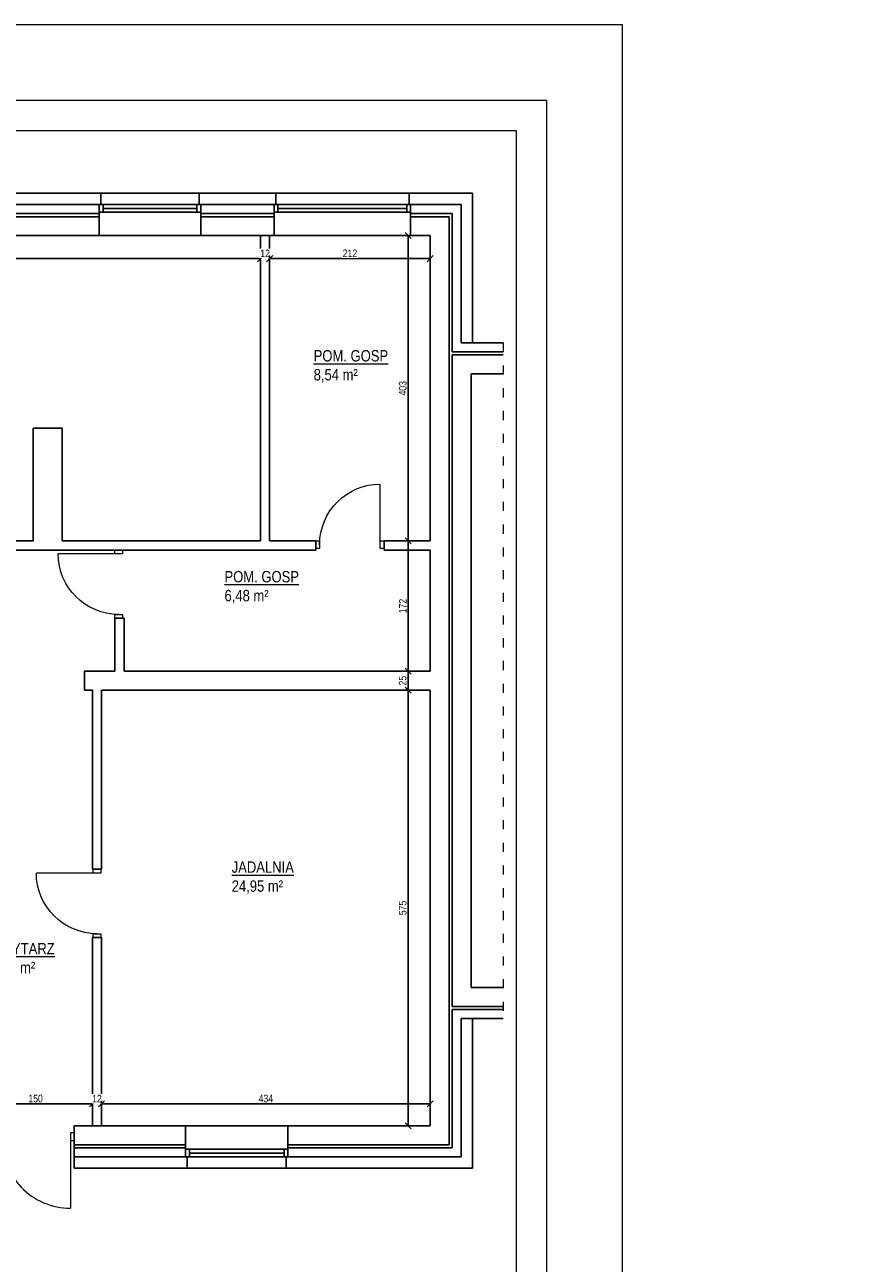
# Model space of a CAD drawing. Header units: millimetres. Extents: x 17147 to 49062, y -18116 to -4632.
# Tile 29 of 176: x 24758 to 25874, y -6267 to -4632. Entities that reach past the tile are written whole.
import ezdxf

# ---------------------------------------------------------------- set-up
doc = ezdxf.new("R2010")
doc.units = ezdxf.units.MM
doc.linetypes.add('ACAD_ISO03W100', pattern=[30, 12, -18])
doc.layers.get('Defpoints').update_dxf_attribs({"color": 6})
for name, color, linetype, lineweight in [('A-opis', 130, 'Continuous', 9), ('A-wymiar', 177, 'Continuous', 0), ('A_DRZWI-OKNA', 4, 'Continuous', 13), ('A_SCIANA_ISTN', 253, 'Continuous', 25)]:
    doc.layers.add(name, color=color, linetype=linetype, lineweight=lineweight)
doc.layers.add('r-ramka', color=7, linetype='Continuous', lineweight=0, true_color=0x727169)
doc.layers.add('S_KRESKOWANIE_SC_ISTN', color=7, linetype='Continuous', lineweight=0, true_color=0x878787)
doc.styles.get("Standard").update_dxf_attribs({"font": 'ARIALN.TTF'})
doc.styles.add('wymiary', font='ARIALN.TTF')
doc.dimstyles.new('anka 50', dxfattribs={"dimtxt": 10, "dimasz": 8, "dimexe": 4, "dimexo": 0.0625, "dimgap": 2, "dimtad": 1, "dimdec": 0, "dimzin": 0, "dimdsep": 46, "dimtxsty": 'Standard', "dimblk": 'OBLIQUE', "dimcen": 0.09, "dimclrt": 7, "dimadec": 0, "dimazin": 0, "dimtfac": 1, "dimtdec": 0, "dimtix": 1, "dimtofl": 0, "dimtmove": 0, "dimatfit": 3, "dimldrblk": 'OBLIQUE', "dimfxl": 4, "dimfxlon": 1, "dimtfill": 1, "dimtolj": 1, "dimtzin": 0, "dimarcsym": 0})

# ---------------------------------------------------------------- blocks, each defined once
blk = doc.blocks.new('drzwi 800')
at = {"layer": 'A_DRZWI-OKNA'}
blk.add_line((110028.2, -38030.9), (110028.2, -37950.9), dxfattribs=at)
for points in [[(110023.2, -38035.9), (110028.2, -38035.9), (110028.2, -38025.9), (110023.2, -38025.9)], [(110108.2, -38035.9), (110113.2, -38035.9), (110113.2, -38025.9), (110108.2, -38025.9)]]:
    blk.add_lwpolyline(points, close=True, dxfattribs=at)
blk.add_arc((110028.2, -38030.9), 80, 0, 90, dxfattribs=at)
blk = doc.blocks.new('_OBLIQUE')
at = {"color": 0, "linetype": 'ByBlock'}
blk.add_line((-0.5, -0.5), (0.5, 0.5), dxfattribs=at)
blk = doc.blocks.new('*D883')
at = {"layer": 'A-wymiar', "color": 0, "lineweight": -2, "transparency": 16777216}
for p, q in [((24159.5, -4936.5), (24159.5, -4944.5)), ((25069.5, -4936.5), (25069.5, -4944.5)), ((24159.5, -4940.5), (25069.5, -4940.5))]:
    blk.add_line(p, q, dxfattribs=at)
at = {"layer": 'Defpoints', "color": 0, "transparency": 16777216}
for p in [(24159.5, -4910.1), (25069.5, -4910.1), (25069.5, -4940.5)]:
    blk.add_point(p, dxfattribs=at)
at = {"layer": 'A-wymiar', "color": 0, "lineweight": -2, "transparency": 16777216, "xscale": 8, "yscale": 8, "zscale": 8, "rotation": 180}
blk.add_blockref('_OBLIQUE', (24159.5, -4940.5), dxfattribs=at)
at = {"layer": 'A-wymiar', "color": 0, "lineweight": -2, "transparency": 16777216, "xscale": 8, "yscale": 8, "zscale": 8}
blk.add_blockref('_OBLIQUE', (25069.5, -4940.5), dxfattribs=at)
at = {"layer": 'A-wymiar', "color": 7, "transparency": 16777216, "insert": (24614.5, -4933.4), "char_height": 10, "attachment_point": 5, "bg_fill": 3, "box_fill_scale": 1.1, "bg_fill_color": 256, "bg_fill_true_color": 13158600, "bg_fill_transparency": 0}
blk.add_mtext('\\A1;910', dxfattribs=at)
blk = doc.blocks.new('*D884')
at = {"layer": 'A-wymiar', "color": 0, "lineweight": -2, "transparency": 16777216}
for p, q in [((25069.5, -4936.5), (25069.5, -4944.5)), ((25081.5, -4936.5), (25081.5, -4944.5)), ((25069.5, -4940.5), (25061.5, -4940.5)), ((25081.5, -4940.5), (25089.5, -4940.5))]:
    blk.add_line(p, q, dxfattribs=at)
at = {"layer": 'Defpoints', "color": 0, "transparency": 16777216}
for p in [(25069.5, -4910.1), (25081.5, -4910.1)]:
    blk.add_point(p, dxfattribs=at)
at = {"layer": 'A-wymiar', "color": 0, "lineweight": -2, "transparency": 16777216, "xscale": 8, "yscale": 8, "zscale": 8}
blk.add_blockref('_OBLIQUE', (25069.5, -4940.5), dxfattribs=at)
at = {"layer": 'A-wymiar', "color": 0, "lineweight": -2, "transparency": 16777216, "xscale": 8, "yscale": 8, "zscale": 8, "rotation": 180}
blk.add_blockref('_OBLIQUE', (25081.5, -4940.5), dxfattribs=at)
at = {"layer": 'A-wymiar', "color": 7, "transparency": 16777216, "insert": (25075.5, -4933.5), "char_height": 10, "attachment_point": 5, "bg_fill": 3, "box_fill_scale": 1.1, "bg_fill_color": 256, "bg_fill_true_color": 13158600, "bg_fill_transparency": 0}
blk.add_mtext('\\A1;12', dxfattribs=at)
at = {"layer": 'Defpoints', "color": 0, "transparency": 16777216}
blk.add_point((25081.5, -4940.5), dxfattribs=at)
blk = doc.blocks.new('*D885')
at = {"layer": 'A-wymiar', "color": 0, "lineweight": -2, "transparency": 16777216}
for p, q in [((25081.5, -4936.5), (25081.5, -4944.5)), ((25293.5, -4936.5), (25293.5, -4944.5)), ((25081.5, -4940.5), (25293.5, -4940.5))]:
    blk.add_line(p, q, dxfattribs=at)
at = {"layer": 'Defpoints', "color": 0, "transparency": 16777216}
for p in [(25081.5, -4910.1), (25293.5, -4910.1), (25293.5, -4940.5)]:
    blk.add_point(p, dxfattribs=at)
at = {"layer": 'A-wymiar', "color": 0, "lineweight": -2, "transparency": 16777216, "xscale": 8, "yscale": 8, "zscale": 8, "rotation": 180}
blk.add_blockref('_OBLIQUE', (25081.5, -4940.5), dxfattribs=at)
at = {"layer": 'A-wymiar', "color": 0, "lineweight": -2, "transparency": 16777216, "xscale": 8, "yscale": 8, "zscale": 8}
blk.add_blockref('_OBLIQUE', (25293.5, -4940.5), dxfattribs=at)
at = {"layer": 'A-wymiar', "color": 7, "transparency": 16777216, "insert": (25187.5, -4933.5), "char_height": 10, "attachment_point": 5, "bg_fill": 3, "box_fill_scale": 1.1, "bg_fill_color": 256, "bg_fill_true_color": 13158600, "bg_fill_transparency": 0}
blk.add_mtext('\\A1;212', dxfattribs=at)
blk = doc.blocks.new('*D921')
at = {"layer": 'A-wymiar', "color": 0, "lineweight": -2, "transparency": 16777216}
for p, q in [((24697.5, -6060.3), (24697.5, -6052.3)), ((24697.5, -6056.3), (24847.5, -6056.3)), ((24847.5, -6060.3), (24847.5, -6052.3))]:
    blk.add_line(p, q, dxfattribs=at)
at = {"layer": 'Defpoints', "color": 0, "transparency": 16777216}
for p in [(24847.5, -6056.3), (24697.5, -6085.1), (24847.5, -6085.1)]:
    blk.add_point(p, dxfattribs=at)
at = {"layer": 'A-wymiar', "color": 0, "lineweight": -2, "transparency": 16777216, "xscale": 8, "yscale": 8, "zscale": 8, "rotation": 180}
blk.add_blockref('_OBLIQUE', (24697.5, -6056.3), dxfattribs=at)
at = {"layer": 'A-wymiar', "color": 0, "lineweight": -2, "transparency": 16777216, "xscale": 8, "yscale": 8, "zscale": 8}
blk.add_blockref('_OBLIQUE', (24847.5, -6056.3), dxfattribs=at)
at = {"layer": 'A-wymiar', "color": 7, "transparency": 16777216, "insert": (24772.5, -6049.2), "char_height": 10, "attachment_point": 5, "bg_fill": 3, "box_fill_scale": 1.1, "bg_fill_color": 256, "bg_fill_true_color": 13158600, "bg_fill_transparency": 0}
blk.add_mtext('\\A1;150', dxfattribs=at)
blk = doc.blocks.new('*D922')
at = {"layer": 'A-wymiar', "color": 0, "lineweight": -2, "transparency": 16777216}
for p, q in [((24847.5, -6056.3), (24839.5, -6056.3)), ((24847.5, -6060.3), (24847.5, -6052.3)), ((24859.5, -6060.3), (24859.5, -6052.3)), ((24859.5, -6056.3), (24867.5, -6056.3))]:
    blk.add_line(p, q, dxfattribs=at)
at = {"layer": 'Defpoints', "color": 0, "transparency": 16777216}
for p in [(24847.5, -6085.1), (24859.5, -6085.1)]:
    blk.add_point(p, dxfattribs=at)
at = {"layer": 'A-wymiar', "color": 0, "lineweight": -2, "transparency": 16777216, "xscale": 8, "yscale": 8, "zscale": 8}
blk.add_blockref('_OBLIQUE', (24847.5, -6056.3), dxfattribs=at)
at = {"layer": 'A-wymiar', "color": 0, "lineweight": -2, "transparency": 16777216, "xscale": 8, "yscale": 8, "zscale": 8, "rotation": 180}
blk.add_blockref('_OBLIQUE', (24859.5, -6056.3), dxfattribs=at)
at = {"layer": 'A-wymiar', "color": 7, "transparency": 16777216, "insert": (24853.5, -6049.3), "char_height": 10, "attachment_point": 5, "bg_fill": 3, "box_fill_scale": 1.1, "bg_fill_color": 256, "bg_fill_true_color": 13158600, "bg_fill_transparency": 0}
blk.add_mtext('\\A1;12', dxfattribs=at)
at = {"layer": 'Defpoints', "color": 0, "transparency": 16777216}
blk.add_point((24859.5, -6056.3), dxfattribs=at)
blk = doc.blocks.new('*D923')
at = {"layer": 'A-wymiar', "color": 0, "lineweight": -2, "transparency": 16777216}
for p, q in [((24859.5, -6060.3), (24859.5, -6052.3)), ((24859.5, -6056.3), (25293.5, -6056.3)), ((25293.5, -6060.3), (25293.5, -6052.3))]:
    blk.add_line(p, q, dxfattribs=at)
at = {"layer": 'Defpoints', "color": 0, "transparency": 16777216}
for p in [(25293.5, -6056.3), (24859.5, -6085.1), (25293.5, -6085.1)]:
    blk.add_point(p, dxfattribs=at)
at = {"layer": 'A-wymiar', "color": 0, "lineweight": -2, "transparency": 16777216, "xscale": 8, "yscale": 8, "zscale": 8, "rotation": 180}
blk.add_blockref('_OBLIQUE', (24859.5, -6056.3), dxfattribs=at)
at = {"layer": 'A-wymiar', "color": 0, "lineweight": -2, "transparency": 16777216, "xscale": 8, "yscale": 8, "zscale": 8}
blk.add_blockref('_OBLIQUE', (25293.5, -6056.3), dxfattribs=at)
at = {"layer": 'A-wymiar', "color": 7, "transparency": 16777216, "insert": (25076.5, -6049.2), "char_height": 10, "attachment_point": 5, "bg_fill": 3, "box_fill_scale": 1.1, "bg_fill_color": 256, "bg_fill_true_color": 13158600, "bg_fill_transparency": 0}
blk.add_mtext('\\A1;434', dxfattribs=at)
blk = doc.blocks.new('*D924')
at = {"layer": 'A-wymiar', "color": 0, "lineweight": -2, "transparency": 16777216}
for p, q in [((25268.3, -4910.1), (25260.3, -4910.1)), ((25264.3, -4910.1), (25264.3, -5313.1)), ((25268.3, -5313.1), (25260.3, -5313.1))]:
    blk.add_line(p, q, dxfattribs=at)
at = {"layer": 'Defpoints', "color": 0, "transparency": 16777216}
for p in [(25293.5, -4910.1), (25264.3, -5313.1), (25293.5, -5313.1)]:
    blk.add_point(p, dxfattribs=at)
at = {"layer": 'A-wymiar', "color": 0, "lineweight": -2, "transparency": 16777216, "xscale": 8, "yscale": 8, "zscale": 8}
for p, rotation in [((25264.3, -4910.1), 90), ((25264.3, -5313.1), 270)]:
    blk.add_blockref('_OBLIQUE', p, dxfattribs=dict(at, rotation=rotation))
at = {"layer": 'A-wymiar', "color": 7, "transparency": 16777216, "insert": (25257.2, -5111.6), "char_height": 10, "attachment_point": 5, "rotation": 90, "bg_fill": 3, "box_fill_scale": 1.1, "bg_fill_color": 256, "bg_fill_true_color": 13158600, "bg_fill_transparency": 0}
blk.add_mtext('\\A1;403', dxfattribs=at)
blk = doc.blocks.new('*D925')
at = {"layer": 'A-wymiar', "color": 0, "lineweight": -2, "transparency": 16777216}
for p, q in [((25268.3, -5313.1), (25260.3, -5313.1)), ((25264.3, -5313.1), (25264.3, -5485.1)), ((25268.3, -5485.1), (25260.3, -5485.1))]:
    blk.add_line(p, q, dxfattribs=at)
at = {"layer": 'Defpoints', "color": 0, "transparency": 16777216}
for p in [(25293.5, -5313.1), (25264.3, -5485.1), (25293.5, -5485.1)]:
    blk.add_point(p, dxfattribs=at)
at = {"layer": 'A-wymiar', "color": 0, "lineweight": -2, "transparency": 16777216, "xscale": 8, "yscale": 8, "zscale": 8}
for p, rotation in [((25264.3, -5313.1), 90), ((25264.3, -5485.1), 270)]:
    blk.add_blockref('_OBLIQUE', p, dxfattribs=dict(at, rotation=rotation))
at = {"layer": 'A-wymiar', "color": 7, "transparency": 16777216, "insert": (25257.3, -5399.1), "char_height": 10, "attachment_point": 5, "rotation": 90, "bg_fill": 3, "box_fill_scale": 1.1, "bg_fill_color": 256, "bg_fill_true_color": 13158600, "bg_fill_transparency": 0}
blk.add_mtext('\\A1;172', dxfattribs=at)
blk = doc.blocks.new('*D926')
at = {"layer": 'A-wymiar', "color": 0, "lineweight": -2, "transparency": 16777216}
for p, q in [((25268.3, -5485.1), (25260.3, -5485.1)), ((25264.3, -5485.1), (25264.3, -5510.1)), ((25268.3, -5510.1), (25260.3, -5510.1))]:
    blk.add_line(p, q, dxfattribs=at)
at = {"layer": 'Defpoints', "color": 0, "transparency": 16777216}
for p in [(25293.5, -5485.1), (25293.5, -5510.1)]:
    blk.add_point(p, dxfattribs=at)
at = {"layer": 'A-wymiar', "color": 0, "lineweight": -2, "transparency": 16777216, "xscale": 8, "yscale": 8, "zscale": 8}
for p, rotation in [((25264.3, -5485.1), 90), ((25264.3, -5510.1), 270)]:
    blk.add_blockref('_OBLIQUE', p, dxfattribs=dict(at, rotation=rotation))
at = {"layer": 'A-wymiar', "color": 7, "transparency": 16777216, "insert": (25257.2, -5497.6), "char_height": 10, "attachment_point": 5, "rotation": 90, "bg_fill": 3, "box_fill_scale": 1.1, "bg_fill_color": 256, "bg_fill_true_color": 13158600, "bg_fill_transparency": 0}
blk.add_mtext('\\A1;25', dxfattribs=at)
at = {"layer": 'Defpoints', "color": 0, "transparency": 16777216}
blk.add_point((25264.3, -5510.1), dxfattribs=at)
blk = doc.blocks.new('*D927')
at = {"layer": 'A-wymiar', "color": 0, "lineweight": -2, "transparency": 16777216}
for p, q in [((25268.3, -5510.1), (25260.3, -5510.1)), ((25264.3, -5510.1), (25264.3, -6085.1)), ((25268.3, -6085.1), (25260.3, -6085.1))]:
    blk.add_line(p, q, dxfattribs=at)
at = {"layer": 'Defpoints', "color": 0, "transparency": 16777216}
for p in [(25293.5, -5510.1), (25264.3, -6085.1), (25293.5, -6085.1)]:
    blk.add_point(p, dxfattribs=at)
at = {"layer": 'A-wymiar', "color": 0, "lineweight": -2, "transparency": 16777216, "xscale": 8, "yscale": 8, "zscale": 8}
for p, rotation in [((25264.3, -5510.1), 90), ((25264.3, -6085.1), 270)]:
    blk.add_blockref('_OBLIQUE', p, dxfattribs=dict(at, rotation=rotation))
at = {"layer": 'A-wymiar', "color": 7, "transparency": 16777216, "insert": (25257.2, -5797.6), "char_height": 10, "attachment_point": 5, "rotation": 90, "bg_fill": 3, "box_fill_scale": 1.1, "bg_fill_color": 256, "bg_fill_true_color": 13158600, "bg_fill_transparency": 0}
blk.add_mtext('\\A1;575', dxfattribs=at)

msp = doc.modelspace()

# ---------------------------------------------------------------- linework, layer by layer
at = {"layer": 'A-opis', "linetype": 'ACAD_ISO03W100'}
msp.add_line((25389.6, -5051.6), (25389.6, -5943.6), dxfattribs=at)
at = {"layer": 'A_DRZWI-OKNA'}
msp.add_line((24818.5, -6099.6), (24818.5, -6194.1), dxfattribs=at)
msp.add_lwpolyline([(24823.5, -6094.6), (24818.5, -6094.6), (24818.5, -6104.6), (24823.5, -6104.6)], close=True, dxfattribs=at)
msp.add_arc((24819, -6103.5), 90.6, 177.518, 269.7053, dxfattribs=at)
at = {"layer": 'A_SCIANA_ISTN'}
for p, q in [((24858.5, -4854.1), (24683.5, -4854.1)), ((24858.5, -4869.1), (24858.5, -4854.1)), ((24988.5, -4869.1), (24988.5, -4854.1)), ((25089.5, -4854.1), (24988.5, -4854.1)), ((25089.5, -4869.1), (25089.5, -4854.1)), ((25265.5, -4869.1), (25265.5, -4854.1)), ((25349.5, -4854.1), (25265.5, -4854.1)), ((25349.5, -4854.1), (25349.5, -5051.6)), ((24858.5, -4869.1), (24683.5, -4869.1)), ((24856.5, -4910.1), (24856.5, -4869.1)), ((24856.5, -4910.1), (24856.5, -4869.1)), ((25087.5, -4869.1), (24988.5, -4869.1)), ((24990.5, -4910.1), (24990.5, -4869.1)), ((24990.5, -4910.1), (24990.5, -4869.1)), ((25087.5, -4910.1), (25087.5, -4869.1)), ((25087.5, -4910.1), (25087.5, -4869.1)), ((25334.5, -4869.1), (25265.5, -4869.1)), ((25267.5, -4910.1), (25267.5, -4869.1)), ((25334.5, -4869.1), (25334.5, -5051.6)), ((24856.5, -4881.1), (24685.5, -4881.1)), ((24856.5, -4885.1), (24685.5, -4885.1)), ((25087.5, -4881.1), (24990.5, -4881.1)), ((25087.5, -4885.1), (24990.5, -4885.1)), ((25322.5, -4881.1), (25267.5, -4881.1)), ((25318.5, -4885.1), (25267.5, -4885.1)), ((25318.5, -4885.1), (25318.5, -6110.1)), ((25322.5, -4881.1), (25322.5, -5063.6)), ((24769.5, -4910.1), (24685.5, -4910.1)), ((24856.5, -4910.1), (24769.5, -4910.1)), ((25069.5, -4910.1), (24990.5, -4910.1)), ((25069.5, -4910.1), (25069.5, -5313.1)), ((25087.5, -4910.1), (25081.5, -4910.1)), ((25081.5, -4910.1), (25081.5, -5313.1)), ((25293.5, -4910.1), (25267.5, -4910.1)), ((25293.5, -4910.1), (25293.5, -5313.1)), ((25389.6, -5063.6), (25322.5, -5063.6)), ((25389.6, -5067.6), (25322.5, -5067.6)), ((25322.5, -5067.6), (25322.5, -5927.6)), ((25389.6, -5051.6), (25334.5, -5051.6)), ((25389.6, -5092.6), (25347.5, -5092.6)), ((25347.5, -5092.6), (25347.5, -5902.6)), ((24807.5, -5164.1), (24769.5, -5164.1)), ((24807.5, -5164.1), (24807.5, -5313.1)), ((24769.5, -5313.1), (24509.5, -5313.1)), ((24984.5, -5325.1), (24509.5, -5325.1)), ((24984.5, -5313.1), (24807.5, -5313.1)), ((25069.5, -5313.1), (24984.5, -5313.1)), ((25142.5, -5325.1), (24984.5, -5325.1)), ((25142.5, -5313.1), (25081.5, -5313.1)), ((25142.5, -5313.1), (25142.5, -5325.1)), ((25232.5, -5313.1), (25232.5, -5325.1)), ((25293.5, -5313.1), (25232.5, -5313.1)), ((25293.5, -5325.1), (25232.5, -5325.1)), ((25293.5, -5325.1), (25293.5, -5485.1)), ((24877.3, -5485.1), (24847.5, -5485.1)), ((25293.5, -5485.1), (24889.3, -5485.1)), ((25293.5, -5510.1), (24859.5, -5510.1)), ((25293.5, -5510.1), (25293.5, -6085.1)), ((25389.6, -5902.6), (25347.5, -5902.6)), ((25389.6, -5927.6), (25322.5, -5927.6)), ((25389.6, -5931.6), (25322.5, -5931.6)), ((25322.5, -5931.6), (25322.5, -6114.1)), ((25389.6, -5943.6), (25334.5, -5943.6)), ((25334.5, -5943.6), (25334.5, -6126.1)), ((25349.5, -5943.6), (25349.5, -6141.1)), ((24970.5, -6085.1), (24823.5, -6085.1)), ((24970.5, -6085.1), (24970.5, -6126.1)), ((24970.5, -6085.1), (25105.5, -6085.1)), ((25105.5, -6085.1), (25105.5, -6126.1)), ((25293.5, -6085.1), (25105.5, -6085.1)), ((24970.5, -6110.1), (24823.5, -6110.1)), ((24970.5, -6114.1), (24823.5, -6114.1)), ((25318.5, -6110.1), (25105.5, -6110.1)), ((25322.5, -6114.1), (25105.5, -6114.1)), ((24972.5, -6126.1), (24823.5, -6126.1)), ((24972.5, -6126.1), (24972.5, -6141.1)), ((25103.5, -6126.1), (25103.5, -6141.1)), ((25334.5, -6126.1), (25103.5, -6126.1)), ((24972.5, -6141.1), (24823.5, -6141.1)), ((25103.5, -6141.1), (24972.5, -6141.1)), ((25349.5, -6141.1), (25103.5, -6141.1))]:
    msp.add_line(p, q, dxfattribs=at)
at = {"layer": 'A_SCIANA_ISTN', "color": 4}
for p, q in [((24861.5, -4874.1), (24985.5, -4874.1)), ((25092.5, -4874.1), (25262.5, -4874.1)), ((24975.5, -6121.1), (25100.5, -6121.1))]:
    msp.add_line(p, q, dxfattribs=at)
at = {"layer": 'A_SCIANA_ISTN'}
for points in [[(21803.5, -4854.1), (25265.5, -4854.1)], [(25265.5, -4910.1), (21801.5, -4910.1)], [(24769.5, -5164.1), (24769.5, -5313.1)], [(24877.3, -5485.1), (24877.3, -5415.1), (24889.3, -5415.1), (24889.3, -5485.1)], [(24847.5, -5510.1), (24836.9, -5510.1), (24836.9, -5485.1), (24847.5, -5485.1)], [(24847.5, -5723.1), (24847.5, -5510.1)], [(24859.5, -5510.1), (24859.5, -5723.1)], [(24847.5, -5723.1), (24847.5, -5746.6)], [(24859.5, -5746.6), (24859.5, -5723.1)], [(24859.5, -5746.6), (24847.5, -5746.6)], [(24847.5, -5746.6), (24859.5, -5746.6)], [(24847.5, -5836.6), (24847.5, -6085.1)], [(24859.5, -5836.6), (24847.5, -5836.6)], [(24859.5, -5836.6), (24847.5, -5836.6)], [(24859.5, -6085.1), (24859.5, -5836.6)], [(24823.5, -6085.1), (24823.5, -6114.1)], [(24823.5, -6114.1), (24823.5, -6141.1)]]:
    msp.add_lwpolyline(points, dxfattribs=at)
at = {"layer": 'A_SCIANA_ISTN', "color": 4}
for points in [[(24856.5, -4869.1), (24861.5, -4869.1), (24861.5, -4879.1), (24856.5, -4879.1)], [(24861.5, -4879.1), (24985.5, -4879.1), (24985.5, -4869.1), (24861.5, -4869.1)], [(24985.5, -4869.1), (24990.5, -4869.1), (24990.5, -4879.1), (24985.5, -4879.1)], [(25087.5, -4869.1), (25092.5, -4869.1), (25092.5, -4879.1), (25087.5, -4879.1)], [(25092.5, -4879.1), (25262.5, -4879.1), (25262.5, -4869.1), (25092.5, -4869.1)], [(25262.5, -4869.1), (25267.5, -4869.1), (25267.5, -4879.1), (25262.5, -4879.1)], [(24970.5, -6126.1), (24975.5, -6126.1), (24975.5, -6116.1), (24970.5, -6116.1)], [(24975.5, -6116.1), (25100.5, -6116.1), (25100.5, -6126.1), (24975.5, -6126.1)], [(25100.5, -6126.1), (25105.5, -6126.1), (25105.5, -6116.1), (25100.5, -6116.1)]]:
    msp.add_lwpolyline(points, close=True, dxfattribs=at)
at = {"layer": 'r-ramka'}
for points in [[(25547.2, -7601.8), (25547.2, -4631.8), (21347.2, -4631.8), (21347.2, -7601.8)], [(25447.2, -7501.8), (25447.2, -4731.8), (21447.2, -4731.8), (21447.2, -7501.8), (25447.2, -7501.8), (25447.2, -4731.8)], [(25407.2, -7461.8), (25407.2, -4771.8), (21487.2, -4771.8), (21487.2, -7461.8), (25407.2, -7461.8), (25407.2, -4771.8)]]:
    msp.add_lwpolyline(points, dxfattribs=at)
at = {"layer": 'S_KRESKOWANIE_SC_ISTN'}
msp.add_lwpolyline([(24877.3, -5485.1), (24877.3, -5415.1)], dxfattribs=at)

# ---------------------------------------------------------------- block references
at = {"layer": 'A_SCIANA_ISTN', "xscale": -1}
msp.add_blockref('drzwi 800', (135255.7, 32712.8), dxfattribs=at)
at = {"layer": 'A_SCIANA_ISTN', "xscale": -1, "rotation": 89.99999999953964}
for p in [(-13148.6, 104698.1), (-13177.4, 104276.6)]:
    msp.add_blockref('drzwi 800', p, dxfattribs=at)

# ---------------------------------------------------------------- texts
at = {"layer": 'A-opis', "color": 156, "true_color": 0x0f468a, "char_height": 15, "attachment_point": 1, "style": 'wymiary'}
for s, width, insert in [('\\pi7.3978;{\\LISTNIEJACE POM. BIURIOWE\\P\\pi90.072;DO 2 OS.}', 251.88, (23614.3, -5037)), ('\\pi46.18;{\\LPOM. GOSP\\P\\pi65.682;}8,54 m²', 188.653, (25093.4, -5061.2)), ('\\pi48.39;{\\LKORYTARZ\\P\\pi61.482;}14,85 m²', 188.653, (24371.6, -5352.8)), ('\\pi46.18;{\\LPOM. GOSP\\P\\pi65.647;}6,48 m²', 188.653, (24975.7, -5352.8)), ('\\pi53.481;{\\LJADALNIA\\P\\pi60.802;}24,95 m²', 188.653, (24977.9, -5736.2)), ('\\pi58.418;{\\LSZATNIA\\P\\pi61.482;}17,45 m²', 188.653, (24134.3, -5767.8)), ('\\pi46.784;{\\LARCHIWUM\\P\\pi61.482;}15,12 m²', 188.653, (24417.8, -5767.8)), ('\\pi48.39;{\\LKORYTARZ\\P\\pi61.482;}10,04 m²', 188.653, (24655.8, -5843.8))]:
    msp.add_mtext_dynamic_manual_height_columns(s, width=width, gutter_width=12.5, heights=[0], dxfattribs=dict(at, insert=insert))

# ---------------------------------------------------------------- next in the draw order: dimensions: what is measured, and where the dimension line sits
at = {"layer": 'A-wymiar'}
for base, p1, p2, picture, middle in [((25069.5, -4940.5), (24159.5, -4910.1), (25069.5, -4910.1), '*D883', (24614.5, -4933.4)), ((24847.5, -6056.3), (24697.5, -6085.1), (24847.5, -6085.1), '*D921', (24772.5, -6049.2))]:
    dim = msp.add_linear_dim(base=base, p1=p1, p2=p2, dimstyle='anka 50', override={"dimtmove": 1}, dxfattribs=at)
    dim.commit()
    dim.dimension.update_dxf_attribs({"geometry": picture, "text_midpoint": middle})

# ---------------------------------------------------------------- next in the draw order: dimensions: what is measured, and where the dimension line sits
for base, p1, p2, picture, middle in [((25081.5, -4940.5), (25069.5, -4910.1), (25081.5, -4910.1), '*D884', (25075.5, -4933.5)), ((24859.5, -6056.3), (24847.5, -6085.1), (24859.5, -6085.1), '*D922', (24853.5, -6049.3))]:
    dim = msp.add_linear_dim(base=base, p1=p1, p2=p2, dimstyle='anka 50', override={"dimtmove": 1}, dxfattribs=at)
    dim.commit()
    dim.dimension.update_dxf_attribs({"geometry": picture, "text_midpoint": middle})

# ---------------------------------------------------------------- next in the draw order: dimensions: what is measured, and where the dimension line sits
for base, p1, p2, picture, middle in [((25293.5, -4940.5), (25081.5, -4910.1), (25293.5, -4910.1), '*D885', (25187.5, -4933.5)), ((25293.5, -6056.3), (24859.5, -6085.1), (25293.5, -6085.1), '*D923', (25076.5, -6049.2))]:
    dim = msp.add_linear_dim(base=base, p1=p1, p2=p2, dimstyle='anka 50', override={"dimtmove": 1}, dxfattribs=at)
    dim.commit()
    dim.dimension.update_dxf_attribs({"geometry": picture, "text_midpoint": middle})

# ---------------------------------------------------------------- next in the draw order: dimensions: what is measured, and where the dimension line sits
dim = msp.add_linear_dim(base=(25264.3, -5313.1), p1=(25293.5, -4910.1), p2=(25293.5, -5313.1), angle=90, dimstyle='anka 50', dxfattribs=at)
dim.commit()
dim.dimension.update_dxf_attribs({"geometry": '*D924', "text_midpoint": (25257.2, -5111.6)})

# ---------------------------------------------------------------- next in the draw order: dimensions: what is measured, and where the dimension line sits
dim = msp.add_linear_dim(base=(25264.3, -5485.1), p1=(25293.5, -5313.1), p2=(25293.5, -5485.1), angle=90, dimstyle='anka 50', override={"dimtmove": 1}, dxfattribs=at)
dim.commit()
dim.dimension.update_dxf_attribs({"geometry": '*D925', "text_midpoint": (25257.3, -5399.1)})

# ---------------------------------------------------------------- next in the draw order: dimensions: what is measured, and where the dimension line sits
dim = msp.add_linear_dim(base=(25264.3, -5510.1), p1=(25293.5, -5485.1), p2=(25293.5, -5510.1), angle=90, dimstyle='anka 50', override={"dimtmove": 1}, dxfattribs=at)
dim.commit()
dim.dimension.update_dxf_attribs({"geometry": '*D926', "text_midpoint": (25257.2, -5497.6)})

# ---------------------------------------------------------------- next in the draw order: dimensions: what is measured, and where the dimension line sits
dim = msp.add_linear_dim(base=(25264.3, -6085.1), p1=(25293.5, -5510.1), p2=(25293.5, -6085.1), angle=90, dimstyle='anka 50', override={"dimtmove": 1}, dxfattribs=at)
dim.commit()
dim.dimension.update_dxf_attribs({"geometry": '*D927', "text_midpoint": (25257.2, -5797.6)})

doc.saveas('drawing.dxf')
